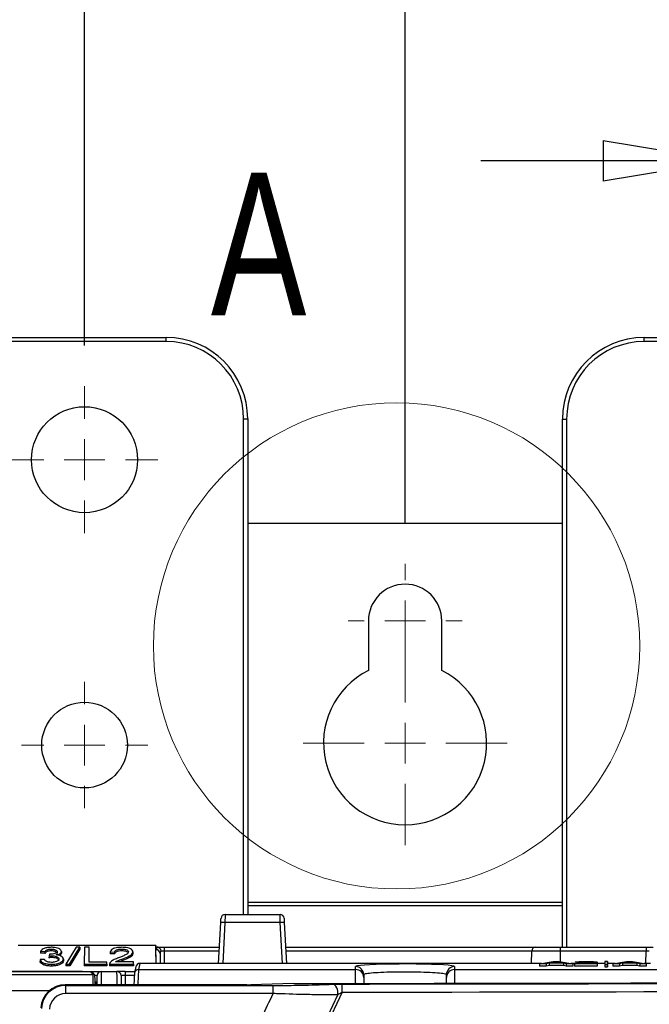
# Paper-space layout 'Sheet1' of a CAD drawing. Header units: millimetres. Extents: x 0 to 420, y 0 to 297.
# Tile 64 of 130: x 79 to 95, y 252 to 276. Entities that reach past the tile are written whole.
import ezdxf

# ---------------------------------------------------------------- set-up
doc = ezdxf.new("R2010")
doc.units = ezdxf.units.MM
doc.layers.add('SLD-0', color=179, linetype='Continuous')
doc.styles.add('SLDTEXTSTYLE1', font='TXT', dxfattribs={"width": 0.75})
doc.styles.add('SLDTEXTSTYLE3', font='TXT', dxfattribs={"width": 0.96})
doc.dimstyles.new('SLDDIMSTYLE0', dxfattribs={"dimtxt": 2.5, "dimasz": 3.302, "dimexe": 0, "dimexo": 0.0625, "dimtad": 1, "dimdec": 1, "dimlfac": 5, "dimrnd": 1e-09, "dimzin": 12, "dimdsep": 46, "dimtxsty": 'SLDTEXTSTYLE1', "dimblk1": 'NONE', "dimblk2": 'NONE', "dimsah": 1, "dimcen": 0.09, "dimadec": 0, "dimazin": 3, "dimtfac": 1, "dimtofl": 0, "dimtmove": 0, "dimatfit": 3, "dimldrblk": 'NONE', "dimfxl": 0, "dimfrac": 2, "dimtolj": 1, "dimtzin": 12, "dimarcsym": 0})
doc.dimstyles.new('SLDDIMSTYLE1', dxfattribs={"dimtxt": 2.5, "dimasz": 3.302, "dimexe": 0, "dimexo": 0.0625, "dimtad": 1, "dimdec": 1, "dimlfac": 5, "dimrnd": 1e-09, "dimzin": 4, "dimdsep": 46, "dimtxsty": 'SLDTEXTSTYLE1', "dimblk1": 'NONE', "dimblk2": 'NONE', "dimsah": 1, "dimcen": 0.09, "dimadec": 0, "dimazin": 1, "dimtfac": 1, "dimtofl": 0, "dimtmove": 0, "dimatfit": 3, "dimldrblk": 'NONE', "dimfxl": 0, "dimfrac": 2, "dimtolj": 1, "dimtzin": 12, "dimarcsym": 0})
doc.dimstyles.new('SLDDIMSTYLE2', dxfattribs={"dimtxt": 2.5, "dimasz": 3.302, "dimexe": 0, "dimexo": 0.0625, "dimtad": 1, "dimdec": 0, "dimlfac": 5, "dimrnd": 1e-09, "dimzin": 12, "dimdsep": 46, "dimtxsty": 'SLDTEXTSTYLE1', "dimblk1": 'NONE', "dimblk2": 'NONE', "dimsah": 1, "dimcen": 0.09, "dimadec": 0, "dimazin": 3, "dimtfac": 1, "dimtofl": 0, "dimtmove": 0, "dimatfit": 3, "dimldrblk": 'NONE', "dimfxl": 0, "dimfrac": 2, "dimtolj": 1, "dimtzin": 12, "dimarcsym": 0})
doc.dimstyles.new('SLDDIMSTYLE3', dxfattribs={"dimtxt": 2.5, "dimasz": 3.302, "dimexe": 0, "dimexo": 0.0625, "dimtad": 1, "dimdec": 1, "dimlfac": 5, "dimrnd": 1e-09, "dimzin": 4, "dimdsep": 46, "dimtxsty": 'SLDTEXTSTYLE1', "dimblk1": 'NONE', "dimblk2": 'NONE', "dimsah": 1, "dimcen": 0, "dimadec": 0, "dimazin": 1, "dimtfac": 1, "dimtmove": 0, "dimatfit": 3, "dimldrblk": 'NONE', "dimfxl": 0, "dimfrac": 2, "dimtolj": 1, "dimtzin": 12, "dimarcsym": 0})

# ---------------------------------------------------------------- blocks, each defined once
blk = doc.blocks.new('SW_CENTERMARKSYMBOL_15')
at = {"layer": 'SLD-0', "color": 179, "linetype": 'Continuous', "lineweight": 18}
for p, q in [((0, 5), (0, 7.75)), ((0, 0), (0, 2.5)), ((-5, 0), (-7.75, 0)), ((0, 0), (-2.5, 0)), ((0, 0), (0, -2.5)), ((0, 0), (2.5, 0)), ((5, 0), (7.75, 0)), ((0, -5), (0, -7.75))]:
    blk.add_line(p, q, dxfattribs=at)
blk = doc.blocks.new('SW_CENTERMARKSYMBOL_16')
at = {"layer": 'SLD-0', "color": 179, "linetype": 'Continuous', "lineweight": 18}
for p, q in [((0, 5), (0, 7)), ((0, 0), (0, 2.5)), ((-5, 0), (-7, 0)), ((0, 0), (-2.5, 0)), ((0, 0), (0, -2.5)), ((0, 0), (2.5, 0)), ((5, 0), (7, 0)), ((0, -5), (0, -7))]:
    blk.add_line(p, q, dxfattribs=at)
blk = doc.blocks.new('SW_CENTERMARKSYMBOL_14')
at = {"layer": 'SLD-0', "color": 179, "linetype": 'Continuous', "lineweight": 18}
for p, q in [((0, 5), (0, 9)), ((0, 0), (0, 2.5)), ((-5, 0), (-9, 0)), ((0, 0), (-2.5, 0)), ((0, 0), (0, -2.5)), ((0, 0), (2.5, 0)), ((5, 0), (9, 0)), ((0, -5), (0, -9))]:
    blk.add_line(p, q, dxfattribs=at)
blk = doc.blocks.new('SW_CENTERMARKSYMBOL_17')
at = {"layer": 'SLD-0', "color": 179, "linetype": 'Continuous', "lineweight": 18}
for p, q in [((0, 5), (0, 12.5)), ((0, 0), (0, 2.5)), ((-5, 0), (-12.5, 0)), ((0, 0), (-2.5, 0)), ((0, 0), (0, -2.5)), ((0, 0), (2.5, 0)), ((5, 0), (12.5, 0)), ((0, -5), (0, -12.5))]:
    blk.add_line(p, q, dxfattribs=at)
blk = doc.blocks.new('_D_1')
at = {"layer": 'SLD-0', "color": 179}
for p, q in [((51.994, 268.22), (51.994, 283.642)), ((80.794, 268.22), (80.794, 283.642)), ((51.994, 282.642), (54.994, 283.142)), ((54.994, 282.142), (54.994, 283.142)), ((77.794, 283.142), (80.794, 282.642)), ((77.794, 283.142), (77.794, 282.142)), ((54.994, 282.142), (51.994, 282.642)), ((51.994, 282.642), (54.994, 282.642)), ((51.994, 282.642), (80.794, 282.642)), ((80.794, 282.642), (77.794, 282.142)), ((80.794, 282.642), (77.794, 282.642))]:
    blk.add_line(p, q, dxfattribs=at)
at = {"layer": 'SLD-0', "color": 179, "insert": (62.237, 285.677), "char_height": 2.5, "attachment_point": 1, "style": 'SLDTEXTSTYLE3'}
blk.add_mtext('144.0', dxfattribs=at)
blk = doc.blocks.new('_None')
blk = doc.blocks.new('_D_2')
at = {"layer": 'SLD-0', "color": 179}
for p, q in [((59.954, 263.866), (59.954, 278.561)), ((88.654, 263.866), (88.654, 278.561)), ((59.954, 277.561), (62.954, 278.061)), ((62.954, 277.061), (62.954, 278.061)), ((85.654, 278.061), (88.654, 277.561)), ((85.654, 278.061), (85.654, 277.061)), ((62.954, 277.061), (59.954, 277.561)), ((59.954, 277.561), (62.954, 277.561)), ((59.954, 277.561), (88.654, 277.561)), ((88.654, 277.561), (85.654, 277.061)), ((88.654, 277.561), (85.654, 277.561))]:
    blk.add_line(p, q, dxfattribs=at)
at = {"layer": 'SLD-0', "color": 179, "insert": (70.147, 280.596), "char_height": 2.5, "attachment_point": 1, "style": 'SLDTEXTSTYLE3'}
blk.add_mtext('143.5', dxfattribs=at)
blk = doc.blocks.new('_D_3')
at = {"layer": 'SLD-0', "color": 179}
for p, q in [((80.794, 268.22), (80.794, 283.642)), ((109.594, 268.22), (109.594, 283.642)), ((80.794, 282.642), (83.794, 283.142)), ((83.794, 282.142), (83.794, 283.142)), ((106.594, 283.142), (109.594, 282.642)), ((106.594, 283.142), (106.594, 282.142)), ((83.794, 282.142), (80.794, 282.642)), ((80.794, 282.642), (83.794, 282.642)), ((80.794, 282.642), (109.594, 282.642)), ((109.594, 282.642), (106.594, 282.142)), ((109.594, 282.642), (106.594, 282.642))]:
    blk.add_line(p, q, dxfattribs=at)
at = {"layer": 'SLD-0', "color": 179, "insert": (91.037, 285.677), "char_height": 2.5, "attachment_point": 1, "style": 'SLDTEXTSTYLE3'}
blk.add_mtext('144.0', dxfattribs=at)
blk = doc.blocks.new('_D_4')
at = {"layer": 'SLD-0', "color": 179}
for p, q in [((88.654, 263.866), (88.654, 278.561)), ((117.354, 263.866), (117.354, 278.561)), ((88.654, 277.561), (91.654, 278.061)), ((91.654, 277.061), (91.654, 278.061)), ((114.354, 278.061), (117.354, 277.561)), ((114.354, 278.061), (114.354, 277.061)), ((91.654, 277.061), (88.654, 277.561)), ((88.654, 277.561), (91.654, 277.561)), ((88.654, 277.561), (117.354, 277.561)), ((117.354, 277.561), (114.354, 277.061)), ((117.354, 277.561), (114.354, 277.561))]:
    blk.add_line(p, q, dxfattribs=at)
at = {"layer": 'SLD-0', "color": 179, "insert": (98.847, 280.596), "char_height": 2.5, "attachment_point": 1, "style": 'SLDTEXTSTYLE3'}
blk.add_mtext('143.5', dxfattribs=at)
blk = doc.blocks.new('_D_7')
at = {"layer": 'SLD-0', "color": 179}
for p, q in [((96.514, 268.218), (96.514, 273.754)), ((109.594, 268.22), (109.594, 273.754)), ((93.514, 273.254), (96.514, 272.754)), ((93.514, 273.254), (93.514, 272.254)), ((109.594, 272.754), (112.594, 273.254)), ((112.594, 272.254), (112.594, 273.254)), ((96.514, 272.754), (90.514, 272.754)), ((96.514, 272.754), (93.514, 272.254)), ((96.514, 272.754), (93.514, 272.754)), ((109.594, 272.754), (96.514, 272.754)), ((112.594, 272.254), (109.594, 272.754)), ((109.594, 272.754), (112.594, 272.754)), ((109.594, 272.754), (115.594, 272.754))]:
    blk.add_line(p, q, dxfattribs=at)
at = {"layer": 'SLD-0', "color": 179, "insert": (101.206, 275.79), "char_height": 2.5, "attachment_point": 1, "style": 'SLDTEXTSTYLE3'}
blk.add_mtext('65', dxfattribs=at)
blk = doc.blocks.new('_D_23')
at = {"layer": 'SLD-0', "color": 179}
for p, q in [((163.999, 261.493), (154.023, 261.493)), ((172.8, 249.896), (163.999, 261.493)), ((171.384, 252.588), (170.588, 251.984)), ((171.384, 252.588), (172.8, 249.896)), ((172.8, 249.896), (170.986, 252.286)), ((172.8, 249.896), (170.588, 251.984)), ((175.52, 246.312), (172.8, 249.896))]:
    blk.add_line(p, q, dxfattribs=at)
at = {"layer": 'SLD-0', "color": 179, "char_height": 2.5, "attachment_point": 1, "style": 'SLDTEXTSTYLE3'}
for s, insert in [('%%c', (152.773, 264.528)), ('9.0', (157.794, 264.566))]:
    blk.add_mtext(s, dxfattribs=dict(at, insert=insert))
blk = doc.blocks.new('_D_24')
at = {"layer": 'SLD-0', "color": 179}
for p, q in [((241.453, 256.697), (250.709, 264.131)), ((250.709, 264.131), (262.532, 264.131)), ((241.453, 256.697), (243.478, 258.965)), ((244.105, 258.186), (243.478, 258.965)), ((241.453, 256.697), (243.792, 258.576)), ((244.105, 258.186), (241.453, 256.697)), ((236.385, 252.627), (241.453, 256.697))]:
    blk.add_line(p, q, dxfattribs=at)
at = {"layer": 'SLD-0', "color": 179, "char_height": 2.5, "attachment_point": 1, "style": 'SLDTEXTSTYLE3'}
for s, insert in [('%%c', (251.047, 267.167)), ('13.0', (256.067, 267.205))]:
    blk.add_mtext(s, dxfattribs=dict(at, insert=insert))

psp = doc.layouts.new('Sheet1')

# ---------------------------------------------------------------- linework, layer by layer
at = {"layer": 'SLD-0', "color": 179, "linetype": 'Continuous', "lineweight": 25}
for p, q in [((78.794, 268.42), (82.794, 268.42)), ((82.794, 268.32), (82.794, 268.42)), ((94.514, 268.318), (94.514, 268.418)), ((94.514, 268.418), (98.514, 268.418)), ((82.794, 268.32), (78.794, 268.32)), ((98.514, 268.318), (94.514, 268.318)), ((84.694, 266.42), (84.794, 266.42)), ((84.794, 266.42), (84.794, 254.266)), ((92.514, 266.418), (92.614, 266.418)), ((92.514, 253.466), (92.514, 266.418)), ((84.794, 263.866), (92.514, 263.866)), ((87.754, 261.466), (87.754, 260.252)), ((89.554, 260.252), (89.554, 261.466)), ((84.135, 254.072), (84.136, 254.092)), ((84.136, 254.092), (84.137, 254.11)), ((84.137, 254.11), (84.138, 254.127)), ((84.138, 254.127), (84.139, 254.142)), ((84.139, 254.155), (84.14, 254.164)), ((84.139, 254.142), (84.139, 254.155)), ((84.14, 254.169), (84.14, 254.171)), ((84.14, 254.164), (84.14, 254.169)), ((84.236, 254.107), (84.235, 254.068)), ((84.237, 254.144), (84.236, 254.107)), ((84.238, 254.178), (84.237, 254.144)), ((84.239, 254.233), (84.238, 254.208)), ((84.238, 254.208), (84.238, 254.178)), ((84.24, 254.262), (84.239, 254.251)), ((84.239, 254.251), (84.239, 254.233)), ((84.24, 254.266), (84.24, 254.262)), ((84.24, 254.266), (85.587, 254.266)), ((85.587, 254.262), (85.587, 254.266)), ((85.588, 254.251), (85.587, 254.262)), ((85.588, 254.233), (85.588, 254.251)), ((85.589, 254.208), (85.588, 254.233)), ((85.59, 254.178), (85.589, 254.208)), ((85.59, 254.144), (85.59, 254.178)), ((85.591, 254.107), (85.59, 254.144)), ((85.592, 254.068), (85.591, 254.107)), ((85.687, 254.171), (85.687, 254.169)), ((85.687, 254.169), (85.687, 254.164)), ((85.687, 254.164), (85.688, 254.155)), ((85.688, 254.155), (85.689, 254.142)), ((85.689, 254.142), (85.689, 254.127)), ((85.689, 254.127), (85.69, 254.11)), ((85.69, 254.11), (85.691, 254.092)), ((85.691, 254.092), (85.692, 254.072)), ((84.082, 253.066), (84.135, 254.072)), ((85.592, 254.068), (84.235, 254.068)), ((85.692, 254.072), (85.745, 253.066)), ((82.544, 253.502), (79.163, 253.502)), ((79.716, 253.358), (79.823, 253.353)), ((79.716, 253.358), (79.716, 253.314)), ((79.823, 253.353), (79.823, 253.309)), ((79.978, 253.417), (79.978, 253.373)), ((80.119, 253.355), (80.119, 253.311)), ((80.226, 253.357), (80.227, 253.313)), ((80.592, 253.46), (80.336, 253.049)), ((80.428, 253.049), (80.677, 253.46)), ((80.677, 253.416), (80.429, 253.005)), ((80.677, 253.46), (80.592, 253.46)), ((80.677, 253.46), (80.677, 253.416)), ((80.789, 253.46), (80.786, 253.049)), ((80.906, 253.46), (80.789, 253.46)), ((80.909, 253.095), (80.906, 253.46)), ((81.705, 253.417), (81.705, 253.373)), ((82.547, 253.066), (82.544, 253.502)), ((82.544, 253.502), (82.544, 253.466)), ((82.545, 253.4), (82.544, 253.466)), ((82.544, 253.466), (82.572, 253.466)), ((82.548, 253.066), (82.545, 253.4)), ((82.572, 253.466), (82.744, 253.466)), ((82.744, 253.466), (82.744, 253.367)), ((82.744, 253.466), (84.103, 253.466)), ((85.724, 253.466), (91.866, 253.466)), ((91.755, 253.066), (91.758, 253.367)), ((91.858, 253.466), (92.458, 253.466)), ((92.458, 253.466), (92.458, 253.367)), ((92.458, 253.466), (94.563, 253.466)), ((94.563, 253.367), (92.458, 253.367)), ((94.563, 253.466), (94.735, 253.466)), ((94.563, 253.466), (94.563, 253.367)), ((79.703, 253.159), (79.702, 253.115)), ((79.813, 253.164), (79.703, 253.159)), ((79.823, 253.309), (79.716, 253.314)), ((79.922, 253.247), (79.921, 253.203)), ((79.933, 253.291), (79.922, 253.247)), ((79.992, 253.252), (79.992, 253.208)), ((80.274, 253.173), (80.274, 253.129)), ((81.424, 253.347), (81.423, 253.303)), ((81.531, 253.298), (81.423, 253.303)), ((81.424, 253.347), (81.53, 253.342)), ((81.53, 253.342), (81.531, 253.298)), ((81.733, 253.179), (81.733, 253.135)), ((81.98, 253.348), (81.98, 253.304)), ((82.645, 253.31), (82.647, 253.066)), ((91.951, 253.058), (92.286, 253.11)), ((92.286, 253.11), (92.432, 253.11)), ((92.432, 253.11), (92.767, 253.058)), ((93.554, 253.115), (93.554, 253.055)), ((93.554, 253.115), (93.554, 253.041)), ((93.613, 253.115), (93.554, 253.115)), ((93.613, 253.041), (93.613, 253.115)), ((93.613, 253.115), (93.614, 253.055)), ((93.751, 253.058), (94.086, 253.11)), ((94.086, 253.11), (94.232, 253.11)), ((94.232, 253.11), (94.567, 253.058)), ((79.98, 253.044), (79.98, 253)), ((80.336, 253.049), (80.336, 253.005)), ((80.336, 253.049), (80.428, 253.049)), ((80.429, 253.005), (80.336, 253.005)), ((80.428, 253.049), (80.429, 253.005)), ((80.786, 253.049), (80.786, 253.005)), ((80.786, 253.049), (81.337, 253.049)), ((81.337, 253.005), (80.786, 253.005)), ((81.336, 253.095), (80.909, 253.095)), ((81.337, 253.049), (81.336, 253.095)), ((81.337, 253.049), (81.337, 253.005)), ((81.409, 253.051), (81.409, 253.005)), ((81.409, 253.049), (81.409, 253.005)), ((81.409, 253.049), (81.994, 253.049)), ((81.409, 253.005), (81.409, 253.007)), ((81.995, 253.005), (81.409, 253.005)), ((81.994, 253.101), (81.552, 253.101)), ((81.994, 253.049), (81.994, 253.101)), ((81.994, 253.049), (81.995, 253.005)), ((82.055, 252.987), (82.022, 252.835)), ((82.153, 253.066), (82.12, 252.914)), ((82.12, 252.914), (87.439, 252.914)), ((92.002, 253.066), (82.153, 253.066)), ((87.439, 252.914), (87.439, 252.987)), ((89.868, 252.987), (89.868, 252.914)), ((89.868, 252.914), (132.442, 252.914)), ((91.951, 253.058), (91.95, 252.998)), ((92.113, 252.998), (91.95, 252.998)), ((92.113, 253.058), (91.951, 253.058)), ((92.184, 253.07), (92.113, 253.058)), ((92.113, 253.058), (92.113, 252.998)), ((92.184, 253.01), (92.113, 252.998)), ((92.534, 253.07), (92.184, 253.07)), ((92.184, 253.07), (92.184, 253.01)), ((92.534, 253.01), (92.184, 253.01)), ((92.359, 253.098), (92.237, 253.078)), ((92.237, 253.078), (92.48, 253.078)), ((92.48, 253.078), (92.359, 253.098)), ((92.359, 253.098), (92.359, 253.078)), ((92.534, 253.07), (92.534, 253.01)), ((92.606, 253.058), (92.534, 253.07)), ((92.605, 252.998), (92.534, 253.01)), ((92.606, 253.058), (92.605, 252.998)), ((92.768, 252.998), (92.605, 252.998)), ((92.767, 253.058), (92.606, 253.058)), ((92.82, 253.066), (92.715, 253.066)), ((92.767, 253.058), (92.768, 252.998)), ((92.808, 253.058), (92.807, 252.998)), ((93.365, 252.998), (92.807, 252.998)), ((93.365, 253.058), (92.808, 253.058)), ((92.975, 253.095), (92.82, 253.096)), ((93.046, 253.067), (93.365, 253.067)), ((93.096, 253.102), (93.096, 253.084)), ((93.365, 253.096), (93.365, 253.036)), ((93.365, 253.067), (93.365, 253.058)), ((93.365, 253.067), (93.365, 253.007)), ((93.554, 253.066), (93.365, 253.066)), ((93.365, 253.058), (93.365, 252.998)), ((93.365, 253.007), (93.365, 252.998)), ((93.554, 253.055), (93.554, 252.981)), ((93.554, 253.041), (93.554, 252.981)), ((93.554, 253.041), (93.613, 253.041)), ((93.554, 252.981), (93.614, 252.981)), ((93.802, 253.066), (93.613, 253.066)), ((93.613, 253.041), (93.614, 252.981)), ((93.614, 252.981), (93.614, 253.055)), ((93.751, 253.058), (93.75, 252.998)), ((93.913, 252.998), (93.75, 252.998)), ((93.913, 253.058), (93.751, 253.058)), ((93.984, 253.07), (93.913, 253.058)), ((93.913, 253.058), (93.913, 252.998)), ((93.984, 253.01), (93.913, 252.998)), ((94.334, 253.07), (93.984, 253.07)), ((93.984, 253.07), (93.984, 253.01)), ((94.334, 253.01), (93.984, 253.01)), ((94.159, 253.098), (94.037, 253.078)), ((94.037, 253.078), (94.28, 253.078)), ((94.28, 253.078), (94.159, 253.098)), ((94.159, 253.098), (94.159, 253.078)), ((94.406, 253.058), (94.334, 253.07)), ((94.334, 253.07), (94.334, 253.01)), ((94.405, 252.998), (94.334, 253.01)), ((94.406, 253.058), (94.405, 252.998)), ((94.568, 252.998), (94.405, 252.998)), ((94.567, 253.058), (94.406, 253.058)), ((94.672, 253.066), (94.515, 253.066)), ((94.567, 253.058), (94.568, 252.998)), ((51.766, 252.796), (81.001, 252.796)), ((68.743, 252.866), (81.001, 252.866)), ((80.287, 252.865), (68.829, 252.865)), ((81.001, 252.796), (80.939, 252.859)), ((81.035, 252.782), (80.973, 252.845)), ((81.001, 252.866), (81.201, 252.866)), ((81.1, 252.625), (81.101, 252.686)), ((81.101, 252.758), (81.101, 252.767)), ((81.101, 252.73), (81.101, 252.758)), ((81.101, 252.686), (81.101, 252.73)), ((81.201, 252.866), (81.589, 252.866)), ((81.789, 252.866), (81.589, 252.866)), ((81.689, 252.767), (81.689, 252.758)), ((81.689, 252.758), (81.689, 252.73)), ((81.689, 252.73), (81.69, 252.686)), ((81.69, 252.686), (81.69, 252.625)), ((81.789, 252.866), (81.789, 252.767)), ((81.789, 252.866), (82.029, 252.866)), ((82.022, 252.835), (82.02, 252.819)), ((87.639, 252.789), (87.639, 252.716)), ((87.639, 252.716), (87.64, 252.702)), ((87.64, 252.702), (87.64, 252.671)), ((87.64, 252.671), (87.64, 252.624)), ((89.667, 252.671), (89.668, 252.702)), ((89.667, 252.624), (89.667, 252.671)), ((89.668, 252.716), (89.668, 252.789)), ((89.668, 252.702), (89.668, 252.716)), ((84.77, 252.539), (80.319, 252.539)), ((80.319, 252.539), (80.333, 252.525)), ((84.77, 252.539), (80.319, 252.539)), ((80.319, 252.539), (80.319, 252.539)), ((80.333, 252.325), (80.333, 252.525)), ((80.333, 252.525), (85.416, 252.525)), ((81.099, 252.539), (81.1, 252.55)), ((81.1, 252.55), (81.1, 252.625)), ((81.69, 252.625), (81.691, 252.55)), ((81.691, 252.55), (81.691, 252.539)), ((84.77, 252.539), (84.77, 252.539)), ((85.916, 252.572), (84.867, 252.541)), ((84.87, 252.541), (84.867, 252.541)), ((85.919, 252.572), (84.87, 252.541)), ((85.416, 252.325), (85.416, 252.525)), ((85.919, 252.572), (85.919, 252.573)), ((86.903, 252.547), (86.871, 252.554)), ((86.932, 252.53), (86.903, 252.547)), ((86.958, 252.503), (86.932, 252.53)), ((86.98, 252.468), (86.958, 252.503)), ((86.996, 252.428), (86.98, 252.468)), ((87.005, 252.383), (86.996, 252.428)), ((87.64, 252.624), (87.641, 252.574)), ((89.666, 252.577), (89.667, 252.624)), ((85.416, 252.325), (80.333, 252.325)), ((86.261, 250.719), (87.002, 252.292)), ((87.113, 252.359), (86.325, 250.689)), ((87.002, 252.292), (87.007, 252.337)), ((87.007, 252.337), (87.005, 252.383))]:
    psp.add_line(p, q, dxfattribs=at)
at = {"layer": 'SLD-0', "color": 8, "linetype": 'Continuous', "lineweight": 25}
for p, q in [((84.694, 254.266), (84.694, 266.42)), ((92.614, 266.418), (92.614, 253.466)), ((84.794, 254.569), (92.514, 254.569)), ((84.794, 254.489), (92.514, 254.489)), ((84.235, 254.068), (84.182, 253.066)), ((85.645, 253.066), (85.592, 254.068)), ((82.744, 253.367), (82.747, 253.066)), ((84.098, 253.367), (82.744, 253.367)), ((91.758, 253.367), (85.729, 253.367)), ((92.458, 253.367), (92.456, 253.107)), ((94.56, 253.066), (94.563, 253.367)), ((87.44, 252.894), (87.439, 252.914)), ((87.44, 252.851), (87.44, 252.894)), ((89.868, 252.894), (89.867, 252.851)), ((89.868, 252.914), (89.868, 252.894)), ((93.177, 253.076), (93.177, 253.067)), ((81.001, 252.816), (81.001, 252.866)), ((81.201, 252.771), (81.2, 252.701)), ((81.2, 252.701), (81.2, 252.613)), ((81.201, 252.866), (81.201, 252.855)), ((81.201, 252.855), (81.201, 252.823)), ((81.201, 252.823), (81.201, 252.771)), ((81.589, 252.855), (81.589, 252.866)), ((81.589, 252.823), (81.589, 252.855)), ((81.59, 252.771), (81.589, 252.823)), ((81.59, 252.701), (81.59, 252.771)), ((81.591, 252.613), (81.59, 252.701)), ((81.789, 252.767), (81.791, 252.539)), ((82.015, 252.767), (81.789, 252.767)), ((87.44, 252.785), (87.44, 252.851)), ((87.441, 252.699), (87.44, 252.785)), ((87.441, 252.595), (87.441, 252.699)), ((89.867, 252.785), (89.866, 252.699)), ((89.866, 252.699), (89.866, 252.595)), ((89.867, 252.851), (89.867, 252.785)), ((79.926, 252.392), (52.863, 252.392)), ((81.06, 252.539), (81.06, 252.565)), ((81.2, 252.613), (81.199, 252.539)), ((81.592, 252.539), (81.591, 252.613)), ((85.919, 252.572), (85.916, 252.572)), ((87.442, 252.574), (87.441, 252.595)), ((89.866, 252.595), (89.866, 252.577))]:
    psp.add_line(p, q, dxfattribs=at)
at = {"layer": 'SLD-0', "color": 179, "linetype": 'Continuous', "lineweight": 25}
for centre, radius in [((80.794, 265.42), 1.3), ((80.794, 258.42), 1.05)]:
    psp.add_circle(centre, radius, dxfattribs=at)
at = {"layer": 'SLD-0', "color": 179, "linetype": 'Continuous', "lineweight": 18}
psp.add_circle((88.445, 260.854), 5.963, dxfattribs=at)
at = {"layer": 'SLD-0', "color": 179, "linetype": 'Continuous', "lineweight": 25}
for centre, radius, start, end in [((82.794, 266.42), 2, 360, 90), ((94.514, 266.418), 2, 90, 180), ((82.794, 266.42), 1.9, 0, 90), ((94.514, 266.418), 1.9, 90, 180), ((88.654, 261.466), 0.9, 0, 180), ((88.654, 258.466), 2, 116.7437, 63.2563), ((84.24, 254.166), 0.1, 89.9999, 176.9992), ((85.587, 254.166), 0.1, 3.0008, 90), ((84.06, 251.207), 2.866, 86.4991, 88.4976), ((85.767, 251.207), 2.866, 91.5025, 93.5009), ((82.549, 253.305), 0.0957, 3.3419, 92.6871), ((91.858, 253.366), 0.1, 90, 179.5), ((87.439, 252.787), 0.2, 0.5379, 90.0424), ((87.44, 252.714), 0.2, 0.5396, 90.039), ((89.868, 252.787), 0.2, 89.9576, 179.4621), ((89.868, 252.714), 0.2, 89.961, 179.4604), ((80.939, 252.811), 0.048, 44.7624, 89.9969), ((81.001, 252.748), 0.048, 359.4985, 44.7503), ((81.201, 252.766), 0.1, 89.9999, 179.5003), ((81.589, 252.766), 0.1, 0.5, 89.9999), ((81.06, 252.605), 0.04, 269.997, 359.5003), ((85.919, 252.473), 0.1, 90.0446, 91.7322), ((84.137, 252.403), 2.977, 359.162, 3.008)]:
    psp.add_arc(centre, radius, start, end, dxfattribs=at)
at = {"layer": 'SLD-0', "color": 8, "linetype": 'Continuous', "lineweight": 25}
for centre, radius, start, end in [((82.119, 252.814), 0.0999, 89.9287, 167.6241), ((81.001, 252.748), 0.048, 44.7521, 89.9905), ((81.032, 245.964), 6.641, 89.414, 89.8412)]:
    psp.add_arc(centre, radius, start, end, dxfattribs=at)
at = {"layer": 'SLD-0', "color": 179, "linetype": 'Continuous', "lineweight": 25}
for centre, major_axis, ratio, start_param, end_param in [((82.745, 253.4), (0.2, 0), 0.461511, 2.403073, 3.146712), ((82.745, 253.309), (0.0994, -0.0121), 0.929702, 2.602124, 3.262896), ((82.744, 253.366), (0.1, -0.001), 0.008724, 1.571025, 2.48099), ((92.458, 253.366), (0.7, -0.001), 0.001247, 1.570863, 3.141583), ((94.563, 253.366), (0.1, 0.001), 0.008724, 0.660603, 1.570568), ((82.153, 252.966), (-0.0214, -0.0978), 0.998564, 3.356818, 4.875785), ((88.654, 252.987), (1.215, 0), 0.052408, 0.171214, 2.867709), ((80.287, 252.859), (0.652, 0), 0.008728, 0.008651, 1.570645), ((80.998, 252.396), (0.003, 0.4), 0.007679, 5.151592, 6.274518), ((81.046, 252.395), (0.003, 0.352), 0.008726, 5.217288, 6.274535), ((81.789, 252.766), (0.1, -0.001), 0.008724, 1.571025, 3.141745), ((81.989, 252.22), (0.031, 0.6), 0.008703, 0.052816, 1.009596), ((81.554, 267.959), (293.62, 0), 0.052408, 4.727257, 4.877542), ((81.554, 267.951), (293.757, 0), 0.052408, 4.731304, 4.877617), ((80.32, 251.939), (0.466, -0.379), 0.9986, 2.254114, 3.769883), ((80.334, 251.924), (-0.413, 0.436), 0.999131, 5.526025, 7.041792), ((81, 252.565), (0.06, 0), 0.008728, 0.001669, 0.574776), ((84.77, 252.55), (0.2, 0), 0.052386, 4.712287, 5.235865), ((81.554, 267.752), (293.957, 0), 0.052372, 4.731304, 4.877617), ((80.334, 251.924), (0.276, -0.291), 0.997404, 2.384433, 3.900202)]:
    psp.add_ellipse(centre, major_axis=major_axis, ratio=ratio, start_param=start_param, end_param=end_param, dxfattribs=at)
at = {"layer": 'SLD-0', "color": 8, "linetype": 'Continuous', "lineweight": 25}
for centre, major_axis, ratio, start_param, end_param in [((82.088, 252.215), (0.031, 0.7), 0.007465, 0.052692, 1.088647), ((88.654, 252.987), (1.215, 0), 0.052408, 2.867709, 3.14205), ((88.654, 252.987), (1.215, 0), 0.052408, 6.282728, 6.4544), ((81.001, 252.766), (0.1, 0.001), 0.008724, 6.282446, 7.40164)]:
    psp.add_ellipse(centre, major_axis=major_axis, ratio=ratio, start_param=start_param, end_param=end_param, dxfattribs=at)
at = {"layer": 'SLD-0', "color": 179, "linetype": 'Continuous', "lineweight": 25}
for points, knots in [([(79.974, 253.46), (79.944, 253.459), (79.882, 253.457), (79.806, 253.436), (79.748, 253.405), (79.725, 253.378), (79.717, 253.36), (79.716, 253.358)], [0, 0, 0, 0, 0.2339626, 0.4706063, 0.6704956, 0.9594893, 1, 1, 1, 1]), ([(79.823, 253.353), (79.829, 253.363), (79.838, 253.381), (79.872, 253.401), (79.913, 253.412), (79.951, 253.416), (79.972, 253.417), (79.978, 253.417)], [0, 0, 0, 0, 0.316614, 0.523063, 0.730271, 0.927553, 1, 1, 1, 1]), ([(79.978, 253.373), (79.956, 253.372), (79.919, 253.37), (79.874, 253.357), (79.841, 253.338), (79.828, 253.321), (79.824, 253.31), (79.823, 253.309)], [0, 0, 0, 0, 0.271404, 0.467177, 0.662863, 0.96384, 1, 1, 1, 1]), ([(80.119, 253.355), (80.117, 253.346), (80.114, 253.33), (80.083, 253.31), (80.037, 253.298), (79.989, 253.291), (79.957, 253.29), (79.946, 253.29)], [0, 0, 0, 0, 0.265886, 0.427388, 0.626078, 0.881212, 1, 1, 1, 1]), ([(80.226, 253.357), (80.223, 253.369), (80.217, 253.395), (80.169, 253.427), (80.099, 253.449), (80.032, 253.459), (79.99, 253.46), (79.974, 253.46)], [0, 0, 0, 0, 0.223322, 0.465562, 0.676118, 0.880842, 1, 1, 1, 1]), ([(79.978, 253.417), (79.996, 253.416), (80.032, 253.415), (80.077, 253.402), (80.105, 253.386), (80.118, 253.37), (80.119, 253.359), (80.119, 253.355)], [0, 0, 0, 0, 0.239145, 0.470784, 0.671906, 0.872889, 1, 1, 1, 1]), ([(80.11, 253.335), (80.104, 253.34), (80.091, 253.352), (80.056, 253.365), (80.016, 253.372), (79.989, 253.372), (79.978, 253.373)], [0, 0, 0, 0, 0.259575, 0.531293, 0.803637, 1, 1, 1, 1]), ([(80.097, 253.275), (80.111, 253.278), (80.148, 253.286), (80.194, 253.305), (80.222, 253.332), (80.225, 253.349), (80.226, 253.357)], [0, 0, 0, 0, 0.187758, 0.499873, 0.772027, 1, 1, 1, 1]), ([(81.707, 253.46), (81.672, 253.459), (81.61, 253.457), (81.528, 253.44), (81.468, 253.413), (81.434, 253.381), (81.427, 253.357), (81.424, 253.347)], [0, 0, 0, 0, 0.241417, 0.427099, 0.613201, 0.834779, 1, 1, 1, 1]), ([(81.53, 253.342), (81.533, 253.354), (81.537, 253.373), (81.571, 253.395), (81.612, 253.409), (81.659, 253.416), (81.691, 253.416), (81.705, 253.417)], [0, 0, 0, 0, 0.291147, 0.477276, 0.663047, 0.848218, 1, 1, 1, 1]), ([(81.705, 253.373), (81.683, 253.372), (81.644, 253.371), (81.592, 253.359), (81.556, 253.343), (81.535, 253.321), (81.532, 253.306), (81.531, 253.298)], [0, 0, 0, 0, 0.2290108, 0.4196, 0.6102027, 0.7963309, 1, 1, 1, 1]), ([(81.705, 253.417), (81.725, 253.416), (81.761, 253.415), (81.811, 253.404), (81.846, 253.388), (81.87, 253.369), (81.872, 253.355), (81.873, 253.348)], [0, 0, 0, 0, 0.2229923, 0.417423, 0.6119669, 0.8106388, 1, 1, 1, 1]), ([(81.847, 253.339), (81.842, 253.343), (81.829, 253.354), (81.789, 253.366), (81.744, 253.372), (81.716, 253.372), (81.705, 253.373)], [0, 0, 0, 0, 0.184166, 0.50267, 0.809686, 1, 1, 1, 1]), ([(81.98, 253.348), (81.977, 253.362), (81.972, 253.389), (81.924, 253.423), (81.858, 253.447), (81.782, 253.458), (81.731, 253.459), (81.707, 253.46)], [0, 0, 0, 0, 0.237312, 0.440345, 0.643431, 0.835256, 1, 1, 1, 1]), ([(82.597, 253.463), (82.593, 253.464), (82.585, 253.466), (82.576, 253.466), (82.572, 253.466)], [0, 0, 0, 0, 0.511985, 1, 1, 1, 1]), ([(82.597, 253.463), (82.606, 253.459), (82.623, 253.451), (82.645, 253.428), (82.659, 253.399), (82.664, 253.378), (82.665, 253.368), (82.665, 253.367)], [0, 0, 0, 0, 0.253869, 0.507697, 0.762695, 0.99071, 1, 1, 1, 1]), ([(79.98, 253), (79.942, 253.001), (79.87, 253.004), (79.787, 253.03), (79.731, 253.062), (79.708, 253.092), (79.703, 253.11), (79.702, 253.115)], [0, 0, 0, 0, 0.258866, 0.493098, 0.691876, 0.918561, 1, 1, 1, 1]), ([(79.703, 253.159), (79.708, 253.144), (79.719, 253.115), (79.776, 253.079), (79.852, 253.054), (79.925, 253.045), (79.967, 253.044), (79.98, 253.044)], [0, 0, 0, 0, 0.251127, 0.479185, 0.707795, 0.912815, 1, 1, 1, 1]), ([(79.984, 253.09), (79.963, 253.091), (79.927, 253.092), (79.882, 253.103), (79.845, 253.121), (79.825, 253.142), (79.816, 253.158), (79.813, 253.164)], [0, 0, 0, 0, 0.230052, 0.396246, 0.561922, 0.844095, 1, 1, 1, 1]), ([(79.992, 253.208), (79.986, 253.208), (79.971, 253.207), (79.948, 253.206), (79.931, 253.204), (79.921, 253.203)], [0, 0, 0, 0, 0.287396, 0.581363, 1, 1, 1, 1]), ([(79.922, 253.247), (79.927, 253.247), (79.939, 253.249), (79.963, 253.251), (79.981, 253.252), (79.992, 253.252)], [0, 0, 0, 0, 0.227694, 0.523518, 1, 1, 1, 1]), ([(79.946, 253.29), (79.945, 253.29), (79.941, 253.29), (79.937, 253.29), (79.934, 253.291), (79.933, 253.291)], [0, 0, 0, 0, 0.362034, 0.761731, 1, 1, 1, 1]), ([(79.98, 253.044), (80.019, 253.046), (80.095, 253.049), (80.184, 253.076), (80.245, 253.11), (80.272, 253.144), (80.273, 253.166), (80.274, 253.173)], [0, 0, 0, 0, 0.247672, 0.474508, 0.66871, 0.888524, 1, 1, 1, 1]), ([(80.274, 253.129), (80.271, 253.113), (80.265, 253.082), (80.208, 253.042), (80.132, 253.014), (80.05, 253.001), (79.998, 253), (79.98, 253)], [0, 0, 0, 0, 0.246617, 0.461257, 0.675666, 0.881888, 1, 1, 1, 1]), ([(80.164, 253.173), (80.162, 253.163), (80.159, 253.144), (80.127, 253.118), (80.08, 253.099), (80.028, 253.091), (79.996, 253.09), (79.984, 253.09)], [0, 0, 0, 0, 0.24277, 0.461352, 0.680531, 0.875358, 1, 1, 1, 1]), ([(79.992, 253.252), (80.013, 253.251), (80.051, 253.25), (80.1, 253.238), (80.137, 253.22), (80.161, 253.198), (80.163, 253.182), (80.164, 253.173)], [0, 0, 0, 0, 0.212276, 0.398958, 0.585145, 0.79425, 1, 1, 1, 1]), ([(80.164, 253.129), (80.162, 253.14), (80.159, 253.158), (80.126, 253.183), (80.081, 253.199), (80.033, 253.207), (80.003, 253.208), (79.992, 253.208)], [0, 0, 0, 0, 0.255278, 0.470688, 0.686463, 0.884635, 1, 1, 1, 1]), ([(80.274, 253.173), (80.271, 253.189), (80.266, 253.215), (80.219, 253.247), (80.163, 253.266), (80.118, 253.272), (80.097, 253.275)], [0, 0, 0, 0, 0.350016, 0.574255, 0.79909, 1, 1, 1, 1]), ([(80.227, 253.313), (80.225, 253.302), (80.221, 253.282), (80.194, 253.265), (80.182, 253.257)], [0, 0, 0, 0, 0.539201, 1, 1, 1, 1]), ([(81.629, 253.202), (81.592, 253.188), (81.517, 253.16), (81.449, 253.119), (81.427, 253.092), (81.421, 253.085)], [0, 0, 0, 0, 0.422699, 0.855299, 1, 1, 1, 1]), ([(81.552, 253.101), (81.56, 253.106), (81.582, 253.12), (81.645, 253.146), (81.698, 253.166), (81.733, 253.179)], [0, 0, 0, 0, 0.17729, 0.455975, 1, 1, 1, 1]), ([(81.873, 253.348), (81.869, 253.336), (81.86, 253.309), (81.797, 253.272), (81.716, 253.236), (81.658, 253.214), (81.629, 253.202)], [0, 0, 0, 0, 0.18797, 0.448505, 0.726592, 1, 1, 1, 1]), ([(81.733, 253.135), (81.715, 253.128), (81.685, 253.117), (81.656, 253.105), (81.644, 253.101)], [0, 0, 0, 0, 0.598781, 1, 1, 1, 1]), ([(81.733, 253.179), (81.788, 253.201), (81.873, 253.235), (81.965, 253.293), (81.975, 253.329), (81.98, 253.348)], [0, 0, 0, 0, 0.469954, 0.7219135, 1, 1, 1, 1]), ([(81.98, 253.304), (81.976, 253.287), (81.967, 253.249), (81.874, 253.191), (81.785, 253.156), (81.733, 253.135)], [0, 0, 0, 0, 0.245044, 0.557811, 1, 1, 1, 1]), ([(92.82, 253.096), (92.828, 253.099), (92.84, 253.102), (92.899, 253.107), (92.965, 253.109), (93.034, 253.11), (93.08, 253.11), (93.099, 253.11)], [0, 0, 0, 0, 0.326385, 0.505964, 0.685851, 0.866144, 1, 1, 1, 1]), ([(93.099, 253.11), (93.133, 253.11), (93.192, 253.11), (93.266, 253.108), (93.321, 253.105), (93.359, 253.1), (93.363, 253.097), (93.365, 253.096)], [0, 0, 0, 0, 0.236007, 0.403728, 0.571554, 0.813355, 1, 1, 1, 1]), ([(81.421, 253.085), (81.418, 253.079), (81.412, 253.07), (81.409, 253.058), (81.409, 253.052), (81.409, 253.049)], [0, 0, 0, 0, 0.503618, 0.761114, 1, 1, 1, 1]), ([(92.808, 253.058), (92.819, 253.061), (92.839, 253.067), (92.934, 253.074), (93.003, 253.078), (93.043, 253.081)], [0, 0, 0, 0, 0.3649857, 0.6318575, 1, 1, 1, 1]), ([(93.096, 253.102), (93.08, 253.102), (93.054, 253.102), (93.02, 253.101), (92.996, 253.1), (92.98, 253.097), (92.977, 253.096), (92.975, 253.095)], [0, 0, 0, 0, 0.220918, 0.376985, 0.533089, 0.760694, 1, 1, 1, 1]), ([(93.043, 253.081), (93.056, 253.081), (93.08, 253.083), (93.126, 253.085), (93.155, 253.088), (93.174, 253.089)], [0, 0, 0, 0, 0.271467, 0.542975, 1, 1, 1, 1]), ([(93.177, 253.076), (93.164, 253.075), (93.139, 253.073), (93.091, 253.071), (93.063, 253.068), (93.046, 253.067)], [0, 0, 0, 0, 0.266728, 0.533474, 1, 1, 1, 1]), ([(93.21, 253.095), (93.209, 253.096), (93.207, 253.098), (93.187, 253.1), (93.16, 253.101), (93.129, 253.102), (93.107, 253.102), (93.096, 253.102)], [0, 0, 0, 0, 0.303359, 0.484949, 0.667536, 0.838587, 1, 1, 1, 1]), ([(93.174, 253.089), (93.182, 253.09), (93.196, 253.091), (93.208, 253.093), (93.209, 253.095), (93.21, 253.095)], [0, 0, 0, 0, 0.398452, 0.694571, 1, 1, 1, 1]), ([(93.365, 253.096), (93.359, 253.093), (93.347, 253.088), (93.267, 253.081), (93.206, 253.077), (93.177, 253.076)], [0, 0, 0, 0, 0.361815, 0.704177, 1, 1, 1, 1]), ([(89.668, 252.789), (89.657, 252.796), (89.635, 252.811), (89.459, 252.83), (89.201, 252.844), (88.879, 252.852), (88.533, 252.853), (88.2, 252.847), (87.918, 252.835), (87.72, 252.817), (87.645, 252.801), (87.64, 252.791), (87.639, 252.789)], [0, 0, 0, 0, 0.107643, 0.21529, 0.322795, 0.4301, 0.537217, 0.644243, 0.751314, 0.858544, 0.96598, 1, 1, 1, 1]), ([(85.416, 252.525), (85.449, 252.525), (85.714, 252.525), (86.108, 252.529), (86.561, 252.541), (86.767, 252.55), (86.871, 252.554)], [0, 0, 0, 0, 0.062238, 0.499261, 0.74506, 1, 1, 1, 1]), ([(86.871, 252.554), (86.903, 252.555), (86.966, 252.558), (87.053, 252.559), (87.101, 252.559), (87.11, 252.559)], [0, 0, 0, 0, 0.450968, 0.897303, 1, 1, 1, 1]), ([(84.866, 251.117), (84.875, 251.136), (85.053, 251.541), (85.239, 251.942), (85.416, 252.325)], [0, 0, 0, 0, 0.0465778, 1, 1, 1, 1]), ([(87.002, 252.292), (86.893, 252.292), (86.669, 252.292), (86.177, 252.3), (85.741, 252.313), (85.452, 252.324), (85.416, 252.325)], [0, 0, 0, 0, 0.245923, 0.501502, 0.937846, 1, 1, 1, 1]), ([(87.113, 252.359), (87.109, 252.357), (87.087, 252.344), (87.048, 252.321), (87.017, 252.302), (87.002, 252.292)], [0, 0, 0, 0, 0.105668, 0.5633, 1, 1, 1, 1])]:
    psp.add_open_spline(points, degree=3, knots=knots, dxfattribs=at)

# ---------------------------------------------------------------- block references
at = {"color": 7, "linetype": 'Continuous', "xscale": 0.2, "yscale": 0.2, "zscale": 0.2}
for name, p in [('SW_CENTERMARKSYMBOL_14', (80.794, 265.42)), ('SW_CENTERMARKSYMBOL_16', (88.654, 261.466)), ('SW_CENTERMARKSYMBOL_17', (88.654, 258.466)), ('SW_CENTERMARKSYMBOL_15', (80.794, 258.42))]:
    psp.add_blockref(name, p, dxfattribs=at)

# ---------------------------------------------------------------- texts
at = {"layer": 'SLD-0', "color": 179, "insert": (83.892, 272.463), "char_height": 3.5, "attachment_point": 1, "style": 'SLDTEXTSTYLE1'}
psp.add_mtext('A', dxfattribs=at)

# ---------------------------------------------------------------- dimensions: what is measured, and where the dimension line sits
at = {"layer": 'SLD-0', "color": 179}
for base, p1, p2, dimstyle, picture, middle in [((51.994, 282.642), (80.794, 267.22), (51.994, 267.22), 'SLDDIMSTYLE1', '_D_1', (66.394, 282.642)), ((80.794, 282.642), (109.594, 267.22), (80.794, 267.22), 'SLDDIMSTYLE1', '_D_3', (95.194, 282.642)), ((59.954, 277.561), (88.654, 262.866), (59.954, 262.866), 'SLDDIMSTYLE0', '_D_2', (74.304, 277.561)), ((88.654, 277.561), (117.354, 262.866), (88.654, 262.866), 'SLDDIMSTYLE0', '_D_4', (103.004, 277.561)), ((109.594, 272.754), (96.514, 267.218), (109.594, 267.22), 'SLDDIMSTYLE2', '_D_7', (103.054, 272.754))]:
    dim = psp.add_linear_dim(base=base, p1=p1, p2=p2, dimstyle=dimstyle, dxfattribs=at)
    dim.commit()
    dim.dimension.update_dxf_attribs({"geometry": picture, "text_midpoint": middle, "dimtype": 160})
for p1, picture, middle in [((0.889, 0.948), '_D_24', (257.414, 266.248)), ((0.517, 0.737), '_D_23', (158.218, 263.609))]:
    dim = psp.add_diameter_dim_2p(p1=p1, p2=(0, 0), dimstyle='SLDDIMSTYLE3', dxfattribs=at)
    dim.commit()
    dim.dimension.update_dxf_attribs({"geometry": picture, "text_midpoint": middle, "dimtype": 163})

doc.saveas('drawing.dxf')
